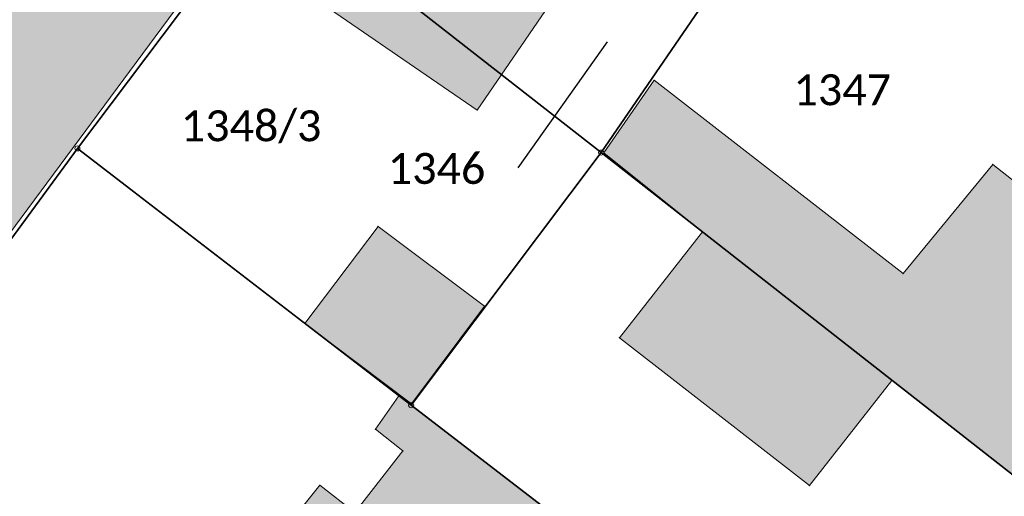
# Model space of a CAD drawing. Header units: metres. Extents: x 32397213 to 32398908, y 5500100 to 5502306.
# Tile 23 of 38: x 32398165 to 32398213, y 5500802 to 5500826. Entities that reach past the tile are written whole.
import ezdxf

# ---------------------------------------------------------------- set-up
doc = ezdxf.new("R2010")
doc.units = ezdxf.units.M
doc.header["$PDSIZE"] = 2.5
doc.linetypes.add('1', pattern=[0])
doc.layers.get('0').update_dxf_attribs({"linetype": 'CONTINUOUS'})
doc.layers.add('A_AX_Gebaeude', color=7, linetype='1', lineweight=18, true_color=0x999999)
for name, color, linetype, lineweight in [('AX_BesondererGebaeudepunkt_G2200', 7, '1', 18), ('AX_BesondererGebaeudepunkt_G2300', 7, '1', 18), ('AX_Flurstueck', 7, '1', 18), ('AX_Gebaeude', 7, '1', 18), ('AX_Grenzpunkt_V1310_G2200', 7, '1', 18), ('AX_Grenzpunkt_V1310_G2300', 7, '1', 18), ('AX_Grenzpunkt_V9500_G2300', 7, '1', 18)]:
    doc.layers.add(name, color=color, linetype=linetype, lineweight=lineweight)
doc.styles.add('0', font='calibri.ttf')

# ---------------------------------------------------------------- blocks, each defined once
blk = doc.blocks.new('99')
at = {"color": 0}
blk.add_point((0, 0), dxfattribs=at)
blk = doc.blocks.new('-1')
at = {"color": 0}
blk.add_circle((0, 0), 0.5, dxfattribs=at)
blk.add_point((0, 0), dxfattribs=at)

msp = doc.modelspace()

# ---------------------------------------------------------------- hatches: boundary and pattern name
at = {"layer": 'A_AX_Gebaeude', "linetype": 'Continuous', "lineweight": 13}
for points in [[(32398192.126, 5500828.331), (32398180.551, 5500836.201), (32398178.894, 5500834.04), (32398175.392, 5500829.364), (32398187.253, 5500821.218)], [(32398149.399, 5500806.934), (32398155.238, 5500802.64), (32398175.036, 5500829.403), (32398170.974, 5500832.367), (32398168.561, 5500834.127), (32398148.795, 5500807.378)], [(32398198.19, 5500815.298), (32398207.393, 5500808.09), (32398215.887, 5500801.437), (32398224.618, 5500794.598), (32398232.524, 5500804.714), (32398224.372, 5500811.122), (32398222.991, 5500809.359), (32398221.257, 5500810.722), (32398221.647, 5500811.217), (32398212.287, 5500818.575), (32398207.937, 5500813.273), (32398195.85, 5500822.662), (32398193.409, 5500819.132)], [(32398182.451, 5500815.561), (32398178.894, 5500810.856), (32398184.062, 5500806.954), (32398187.614, 5500811.699)], [(32398198.19, 5500815.298), (32398194.167, 5500810.162), (32398203.389, 5500802.977), (32398207.393, 5500808.09)], [(32398180.009, 5500778.805), (32398184.215, 5500784.18), (32398195.241, 5500798.274), (32398183.461, 5500807.341), (32398182.317, 5500805.713), (32398183.657, 5500804.664), (32398181.312, 5500801.669), (32398179.618, 5500802.996), (32398176.833, 5500799.52), (32398178.566, 5500798.162), (32398169.743, 5500786.893)]]:
    msp.add_hatch(color=256, dxfattribs=at).paths.add_polyline_path(points, flags=0)

# ---------------------------------------------------------------- linework, layer by layer
at = {"layer": 'AX_Flurstueck', "color": 7, "linetype": '1', "lineweight": 25, "ltscale": 0.5}
for points in [[(32398144.833, 5500787.798, 0), (32398155.48, 5500802.462, 0), (32398167.85, 5500819.353, 0), (32398175.285, 5500829.221, 0), (32398166.598, 5500835.559, 0), (32398158.512, 5500841.116, 0), (32398151.285, 5500845.404, 0), (32398150.575, 5500844.255, 0), (32398147.696, 5500840.016, 0), (32398145.397, 5500835.688, 0), (32398142.456, 5500829.748, 0), (32398139.68, 5500823.663, 0), (32398137.067, 5500817.57, 0), (32398134.65, 5500811.354, 0), (32398132.409, 5500805.091, 0), (32398130.335, 5500798.783, 0)], [(32398193.566, 5500824.527, 0), (32398189.228, 5500818.411, 0)]]:
    msp.add_polyline3d(points, dxfattribs=at)
for points in [[(32398178.894, 5500834.04, 0), (32398177.182, 5500831.754, 0), (32398193.275, 5500819.149, 0), (32398203.115, 5500833.521, 0), (32398197.942, 5500836.82, 0), (32398186.92, 5500844.505, 0)], [(32398203.115, 5500833.521, 0), (32398193.275, 5500819.149, 0), (32398224.618, 5500794.598, 0), (32398228.675, 5500791.449, 0), (32398233.224, 5500801.675, 0), (32398232.524, 5500804.714, 0), (32398230.425, 5500813.779, 0)], [(32398175.285, 5500829.221, 0), (32398167.85, 5500819.353, 0), (32398184.057, 5500806.882, 0), (32398193.275, 5500819.149, 0), (32398177.182, 5500831.754, 0)], [(32398167.85, 5500819.353, 0), (32398155.48, 5500802.462, 0), (32398144.833, 5500787.798, 0), (32398151.401, 5500783.062, 0), (32398183.835, 5500759.673, 0), (32398195.698, 5500751.119, 0), (32398215.011, 5500770.477, 0), (32398220.47, 5500778.856, 0), (32398215.377, 5500782.776, 0), (32398184.057, 5500806.882, 0)], [(32398193.275, 5500819.149, 0), (32398184.057, 5500806.882, 0), (32398215.377, 5500782.776, 0), (32398220.47, 5500778.856, 0), (32398228.675, 5500791.449, 0), (32398224.618, 5500794.598, 0)]]:
    msp.add_polyline3d(points, close=True, dxfattribs=at)
at = {"layer": 'AX_Gebaeude', "color": 7, "linetype": '1', "lineweight": 13, "ltscale": 0.5}
for points in [[(32398192.126, 5500828.331, 0), (32398180.551, 5500836.201, 0), (32398178.894, 5500834.04, 0), (32398175.392, 5500829.364, 0), (32398187.253, 5500821.218, 0)], [(32398149.399, 5500806.934, 0), (32398155.238, 5500802.64, 0), (32398175.036, 5500829.403, 0), (32398170.974, 5500832.367, 0), (32398168.561, 5500834.127, 0), (32398148.795, 5500807.378, 0)], [(32398198.19, 5500815.298, 0), (32398207.393, 5500808.09, 0), (32398215.887, 5500801.437, 0), (32398224.618, 5500794.598, 0), (32398232.524, 5500804.714, 0), (32398224.372, 5500811.122, 0), (32398222.991, 5500809.359, 0), (32398221.257, 5500810.722, 0), (32398221.647, 5500811.217, 0), (32398212.287, 5500818.575, 0), (32398207.937, 5500813.273, 0), (32398195.85, 5500822.662, 0), (32398193.409, 5500819.132, 0)], [(32398182.451, 5500815.561, 0), (32398178.894, 5500810.856, 0), (32398184.062, 5500806.954, 0), (32398187.614, 5500811.699, 0)], [(32398198.19, 5500815.298, 0), (32398194.167, 5500810.162, 0), (32398203.389, 5500802.977, 0), (32398207.393, 5500808.09, 0)], [(32398180.009, 5500778.805, 0), (32398184.215, 5500784.18, 0), (32398195.241, 5500798.274, 0), (32398183.461, 5500807.341, 0), (32398182.317, 5500805.713, 0), (32398183.657, 5500804.664, 0), (32398181.312, 5500801.669, 0), (32398179.618, 5500802.996, 0), (32398176.833, 5500799.52, 0), (32398178.566, 5500798.162, 0), (32398169.743, 5500786.893, 0)]]:
    msp.add_polyline3d(points, close=True, dxfattribs=at)

# ---------------------------------------------------------------- block references
at = {"layer": 'AX_BesondererGebaeudepunkt_G2200', "color": 7, "xscale": 0.05, "yscale": 0.05, "zscale": 0.05}
for p in [(32398212.287, 5500818.575), (32398198.19, 5500815.298), (32398194.167, 5500810.162), (32398207.393, 5500808.09), (32398203.389, 5500802.977)]:
    msp.add_blockref('99', p, dxfattribs=at)
at = {"layer": 'AX_BesondererGebaeudepunkt_G2300', "color": 7, "xscale": 0.05, "yscale": 0.05, "zscale": 0.05}
for p in [(32398195.85, 5500822.662), (32398187.253, 5500821.218), (32398193.409, 5500819.132), (32398182.451, 5500815.561), (32398207.937, 5500813.273), (32398187.614, 5500811.699), (32398178.894, 5500810.856), (32398183.461, 5500807.341), (32398184.062, 5500806.954), (32398182.317, 5500805.713), (32398183.657, 5500804.664), (32398179.618, 5500802.996)]:
    msp.add_blockref('99', p, dxfattribs=at)
at = {"layer": 'AX_Grenzpunkt_V1310_G2200', "color": 7, "xscale": 0.25, "yscale": 0.25, "zscale": 0.25}
msp.add_blockref('-1', (32398193.275, 5500819.149), dxfattribs=at)
at = {"layer": 'AX_Grenzpunkt_V1310_G2300', "color": 7, "xscale": 0.25, "yscale": 0.25, "zscale": 0.25}
msp.add_blockref('-1', (32398184.057, 5500806.882), dxfattribs=at)
at = {"layer": 'AX_Grenzpunkt_V9500_G2300', "color": 7, "xscale": 0.25, "yscale": 0.25, "zscale": 0.25}
msp.add_blockref('-1', (32398167.85, 5500819.353), dxfattribs=at)

# ---------------------------------------------------------------- texts
at = {"layer": 'AX_Flurstueck', "color": 7, "char_height": 1.5, "attachment_point": 2, "style": '0'}
for s, insert in [('1347', (32398204.982, 5500822.951)), ('1348/3', (32398176.281, 5500821.202)), ('1346', (32398185.286, 5500819.13))]:
    msp.add_mtext(s, dxfattribs=dict(at, insert=insert))

doc.saveas('drawing.dxf')
